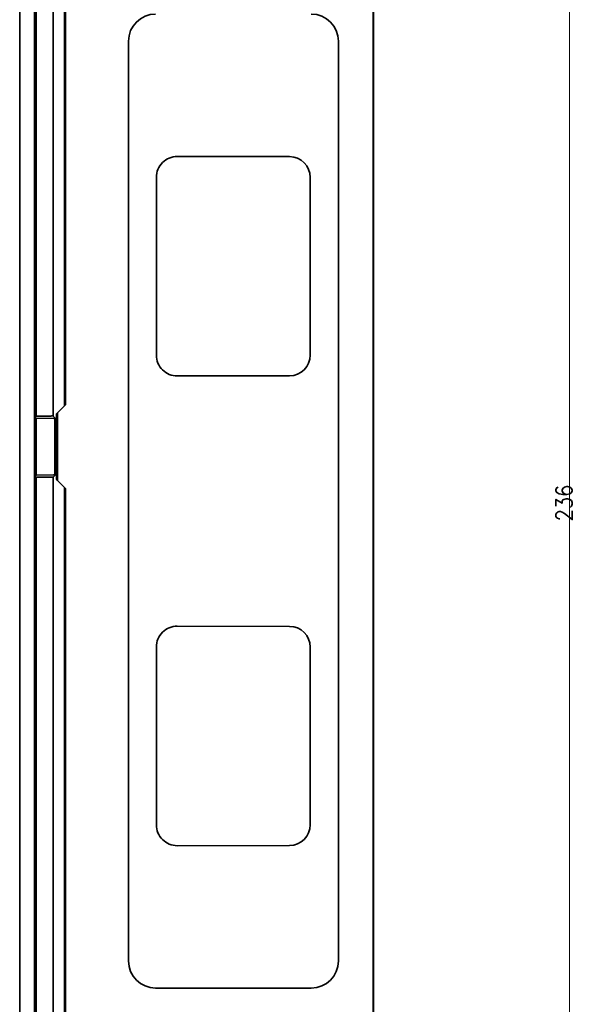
# Model space of a CAD drawing. Header units: millimetres. Extents: x 31 to 1647, y 187 to 975.
# Tile 42 of 151: x 848 to 951, y 467 to 648. Entities that reach past the tile are written whole.
import ezdxf

# ---------------------------------------------------------------- set-up
doc = ezdxf.new("R2010")
doc.units = ezdxf.units.MM
doc.layers.add('1', color=7, linetype='Continuous', true_color=0xffffff)
doc.styles.add('kanji2', font='simplex.shx', dxfattribs={"bigfont": 'bigfont.shx'})
doc.dimstyles.get("Standard").update_dxf_attribs({"dimtxt": 0.18, "dimasz": 0.18, "dimexe": 0.18, "dimexo": 0.0625, "dimgap": 0.09, "dimtad": 0, "dimtih": 1, "dimtoh": 1, "dimdec": 4, "dimzin": 0, "dimdsep": 46, "dimtxsty": 'Standard', "dimcen": 0.09, "dimadec": 0, "dimazin": 0, "dimtfac": 1, "dimtdec": 4, "dimtofl": 0, "dimtmove": 0, "dimatfit": 3, "dimfxl": 1, "dimtolj": 1, "dimtzin": 0, "dimarcsym": 0})

# ---------------------------------------------------------------- blocks, each defined once
blk = doc.blocks.new('_U21')
at = {"layer": '1', "color": 146, "lineweight": 13}
for p, q in [((895.168238, 677.824238), (951.172046, 677.824238)), ((949.172046, 677.824238), (948.368199, 674.824235)), ((949.172046, 441.824238), (949.172046, 677.824238)), ((949.172046, 677.824238), (949.975894, 674.824241)), ((949.172046, 441.824238), (948.368199, 444.824235)), ((949.172046, 441.824238), (949.975894, 444.824241)), ((895.168238, 441.824238), (951.172046, 441.824238))]:
    blk.add_line(p, q, dxfattribs=at)
at = {"layer": '1', "color": 146, "linetype": 'Continuous', "lineweight": 13, "insert": (949.699554, 556.097028), "char_height": 3, "attachment_point": 7, "rotation": 90, "line_spacing_factor": 0.63253, "style": 'kanji2'}
blk.add_mtext('\\W0.8720;236', dxfattribs=at)
blk = doc.blocks.new('_Open')
at = {"color": 0, "linetype": 'ByBlock', "lineweight": -2}
for p, q in [((-1, 0.166667), (0, 0)), ((-1, -0.166667), (0, 0)), ((0, 0), (-1, 0))]:
    blk.add_line(p, q, dxfattribs=at)

msp = doc.modelspace()

# ---------------------------------------------------------------- linework, layer by layer
at = {"layer": '1', "color": 18, "linetype": 'Continuous', "lineweight": 35}
for p, q in [((848.2182, 731.3292), (848.2182, 388.3192)), ((850.9682, 731.3292), (850.9682, 388.3192)), ((851.2678, 722.1142), (851.2678, 575.4242)), ((854.3682, 722.12), (854.3682, 575.4242)), ((856.4682, 577.3242), (856.4682, 719.8642)), ((856.6532, 577.5092), (856.6532, 719.6792)), ((913.1488, 462.1186), (913.1488, 657.5302)), ((913.1682, 462.1185), (913.1682, 657.5302)), ((868.1995, 644.2218), (868.1995, 475.4267)), ((906.737, 475.4267), (906.737, 644.2218)), ((877.1682, 623.0668), (897.7682, 623.0291)), ((873.3162, 586.6218), (873.3162, 619.2218)), ((901.5686, 619.2218), (901.5686, 586.6218)), ((897.7682, 582.8145), (877.1682, 582.7768)), ((855.1682, 576.0242), (856.6532, 577.5092)), ((851.2678, 575.4242), (850.9682, 575.574)), ((850.9682, 575.224), (851.2682, 575.0664)), ((851.2678, 575.4242), (853.8944, 575.4242)), ((854.5132, 574.9815), (851.2682, 575.0664)), ((851.2682, 575.0664), (851.2682, 564.5821)), ((854.3682, 575.4242), (854.9277, 574.8647)), ((854.6682, 564.6889), (854.6682, 574.9596)), ((854.9277, 574.8647), (854.9682, 574.8242)), ((854.9682, 575.8242), (855.1682, 576.0242)), ((854.9682, 563.8242), (854.9682, 575.8242)), ((855.1682, 576.0242), (855.1682, 563.6242)), ((851.2682, 564.5821), (850.9682, 564.4244)), ((850.9682, 564.0744), (851.2678, 564.2242)), ((851.2678, 564.2242), (851.2678, 397.5342)), ((853.8944, 564.2242), (851.2678, 564.2242)), ((851.2682, 564.5821), (854.5132, 564.667)), ((854.9277, 564.7837), (854.3682, 564.2242)), ((854.3682, 564.2242), (854.3682, 397.5284)), ((854.9682, 564.8242), (854.9277, 564.7837)), ((855.1682, 563.6242), (854.9682, 563.8242)), ((856.6532, 562.1392), (855.1682, 563.6242)), ((856.4682, 399.7842), (856.4682, 562.3242)), ((856.6532, 399.9692), (856.6532, 562.1392)), ((877.1682, 536.8717), (897.7682, 536.834)), ((873.3162, 500.4267), (873.3162, 533.0267)), ((901.5686, 533.0267), (901.5686, 500.4267)), ((897.7682, 496.6194), (877.1682, 496.5817)), ((873.1682, 470.4579), (901.7682, 470.4579))]:
    msp.add_line(p, q, dxfattribs=at)
for centre, start, end in [((873.1682, 644.2218), 90, 180), ((901.7682, 644.2218), 0, 90), ((873.1682, 475.4267), 180, 270), ((901.7682, 475.4267), 270, 0)]:
    msp.add_arc(centre, 4.9688, start, end, dxfattribs=at)
for centre, major_axis, ratio, start_param, end_param in [((877.1612, 619.2218), (-3.845, 0), 0.999998, 4.71055886, 6.28318531), ((897.7613, 619.2218), (-3.8073, 0), 0.999998, 3.14159265, 4.71055886), ((877.1612, 586.6218), (-3.845, 0), 0.999998, 0, 1.57262645), ((897.7613, 586.6218), (-3.8073, 0), 0.999998, 1.57262645, 3.14159265), ((853.8682, 575.6742), (-0.4999, 0.0174), 0.49886, 1.64053885, 1.97444076), ((854.6365, 574.3074), (-0.5241, 0.5241), 0.809567, 5.34588143, 5.57690866), ((854.6473, 574.2967), (-0.104, -0.6619), 0.654859, 2.6964682, 3.32996066), ((853.8682, 563.9742), (-0.4999, -0.0174), 0.49886, 4.30874474, 4.64264645), ((854.6365, 565.341), (0.5241, 0.5241), 0.809567, 3.84786931, 4.07889671), ((854.6473, 565.3518), (-0.104, 0.6619), 0.654859, 2.95322483, 3.5867171), ((877.1612, 533.0267), (-3.845, 0), 0.999998, 4.71055886, 6.28318531), ((897.7613, 533.0267), (-3.8073, 0), 0.999998, 3.14159265, 4.71055886), ((877.1612, 500.4267), (-3.845, 0), 0.999998, 0, 1.57262645), ((897.7613, 500.4267), (-3.8073, 0), 0.999998, 1.57262645, 3.14159265)]:
    msp.add_ellipse(centre, major_axis=major_axis, ratio=ratio, start_param=start_param, end_param=end_param, dxfattribs=at)
for points in [[(913.1694, 647.6492), (913.1694, 647.6539), (913.1695, 647.6586), (913.1695, 647.6633)], [(913.1694, 471.9992), (913.1694, 471.9945), (913.1695, 471.9898), (913.1695, 471.9851)]]:
    msp.add_open_spline(points, degree=3, dxfattribs=at)
for points, knots in [([(854.0566, 575.438), (854.0703, 575.4403), (854.0982, 575.4448), (854.1386, 575.4491), (854.1781, 575.4517), (854.2158, 575.4524), (854.2511, 575.4512), (854.2825, 575.4483), (854.3171, 575.442), (854.3469, 575.4343), (854.3651, 575.4264), (854.3673, 575.4249), (854.3682, 575.4242)], [0, 0, 0, 0, 0.0768456, 0.15608982, 0.23787854, 0.32234444, 0.40960795, 0.49977825, 0.58595745, 0.7495872, 0.89157519, 1, 1, 1, 1]), ([(854.3682, 564.2242), (854.3678, 564.2239), (854.3669, 564.2232), (854.36, 564.2198), (854.344, 564.2135), (854.3176, 564.2065), (854.2745, 564.1987), (854.219, 564.1953), (854.1416, 564.1977), (854.0844, 564.2063), (854.0566, 564.2104)], [0, 0, 0, 0, 0.06913547, 0.15247992, 0.25010303, 0.40936413, 0.5000243, 0.67702593, 0.84334325, 1, 1, 1, 1])]:
    msp.add_open_spline(points, degree=3, knots=knots, dxfattribs=at)

# ---------------------------------------------------------------- dimensions: what is measured, and where the dimension line sits
at = {"layer": '1', "color": 146, "linetype": 'Continuous', "lineweight": 13}
dim = msp.add_linear_dim(base=(949.172, 677.8242), p1=(895.1682, 441.8242), p2=(895.1682, 677.8242), angle=90, dimstyle='Standard', override={"dimtxt": 3, "dimasz": 3, "dimexe": 2, "dimexo": 0, "dimgap": 0.6, "dimtad": 1, "dimtih": 0, "dimtoh": 0, "dimdec": 1, "dimlfac": 1, "dimzin": 8, "dimdsep": 46, "dimlunit": 2, "dimtxsty": 'kanji2', "dimblk1": 'Open', "dimblk2": 'Open', "dimsah": 1, "dimse1": 0, "dimse2": 0, "dimsd1": 0, "dimsd2": 0, "dimclrd": 146, "dimclre": 146, "dimclrt": 146, "dimtol": 0, "dimtm": -0.1, "dimtfac": 0.833333, "dimtdec": 2, "dimtofl": 1, "dimtmove": 0, "dimtzin": 8, "dimlwd": 13, "dimlwe": 13}, dxfattribs=at)
dim.commit()
dim.dimension.update_dxf_attribs({"geometry": '_U21', "text_midpoint": (949.172, 559.8242), "dimtype": 160})

doc.saveas('drawing.dxf')
